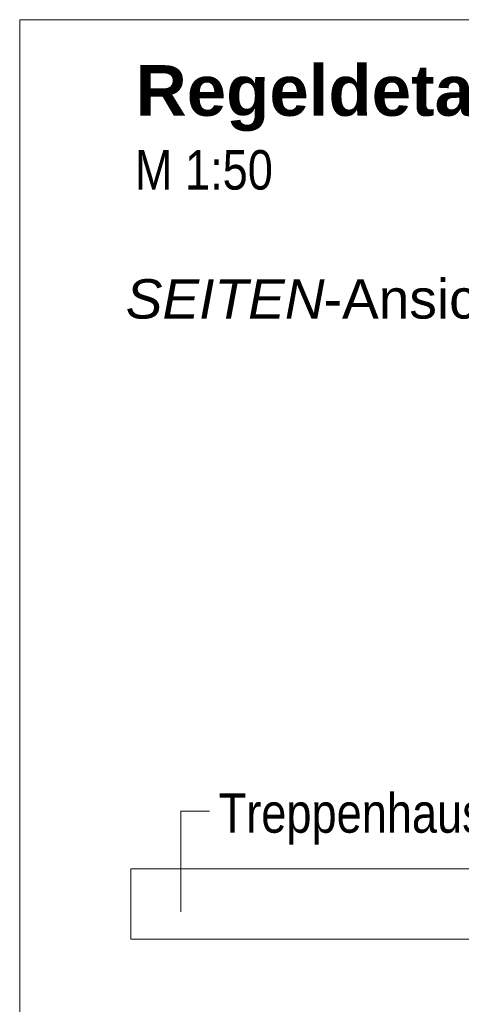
# Model space of a CAD drawing. Extents: x -620 to 3480, y 62 to 1112.
# Tile 199 of 256: x 150 to 165, y 798 to 833. Entities that reach past the tile are written whole.
import ezdxf
from ezdxf.lldxf.tags import DXFTag

# ---------------------------------------------------------------- set-up
doc = ezdxf.new("R2010")
doc.units = 0
doc.layers.get('0').update_dxf_attribs({"lineweight": 13})
doc.layers.add('E_Detail_Beschriftung', color=7, linetype='Continuous', lineweight=13, true_color=0x009900)
doc.layers.add('E_Detail_Linie_Text_Bem', color=7, linetype='Continuous', lineweight=13)
doc.styles.get("Standard").update_dxf_attribs({"font": 'ARIALN.TTF'})
tags = doc.linetypes.add('fein_strichliert-A06GA2TT8I', pattern=[4, 1, -2, 1]).pattern_tags.tags
tags[8:9] = [DXFTag(74, 4), DXFTag(75, 0), DXFTag(340, '0'), DXFTag(46, 0.0), DXFTag(50, 0.0), DXFTag(44, 0.0), DXFTag(45, 0.0)]
tags[6:7] = [DXFTag(74, 4), DXFTag(75, 0), DXFTag(340, '0'), DXFTag(46, 0.0), DXFTag(50, 0.0), DXFTag(44, 0.0), DXFTag(45, 0.0)]
tags[4:5] = [DXFTag(74, 4), DXFTag(75, 0), DXFTag(340, '0'), DXFTag(46, 0.0), DXFTag(50, 0.0), DXFTag(44, 0.0), DXFTag(45, 0.0)]

# ---------------------------------------------------------------- blocks, each defined once
blk = doc.blocks.new('Referenz-A06GA2TU8I')
at = {"layer": 'E_Detail_Linie_Text_Bem', "linetype": 'fein_strichliert-A06GA2TT8I', "ltscale": 0.65}
for p, q in [((212.548, 832.693), (149.779, 832.693)), ((149.779, 832.693), (149.779, 771.376))]:
    blk.add_line(p, q, dxfattribs=at)
at = {"layer": 'E_Detail_Linie_Text_Bem', "color": 0, "linetype": 'Continuous', "ltscale": 0.13}
for p, q in [((155.497, 800.993), (155.497, 804.56)), ((155.497, 804.56), (156.516, 804.56))]:
    blk.add_line(p, q, dxfattribs=at)
at = {"layer": 'E_Detail_Linie_Text_Bem', "linetype": 'Continuous', "ltscale": 0.13}
for p, q in [((153.731, 800.015), (153.731, 802.515)), ((153.731, 802.515), (187.831, 802.515)), ((159.631, 800.015), (153.731, 800.015)), ((159.831, 800.015), (159.631, 800.015)), ((187.831, 800.015), (159.831, 800.015))]:
    blk.add_line(p, q, dxfattribs=at)
at = {"layer": 'E_Detail_Beschriftung', "color": 1, "linetype": 'Continuous', "lineweight": 35, "ltscale": 0.35, "true_color": 0xff0000, "insert": (153.897, 831.077), "char_height": 1.8, "attachment_point": 1}
blk.add_mtext('{\\fArial|b1|i0;Regeldetail}', dxfattribs=at)
at = {"layer": 'E_Detail_Beschriftung', "linetype": 'Continuous', "ltscale": 0.13, "char_height": 1.4, "attachment_point": 1}
for s, insert in [('{\\fArial Narrow;M 1:50}', (153.867, 828.056)), ('{\\fArial Narrow;Treppenhauspodest}', (156.846, 805.2))]:
    blk.add_mtext(s, dxfattribs=dict(at, insert=insert))
at = {"layer": 'E_Detail_Beschriftung', "linetype": 'Continuous', "lineweight": -2, "ltscale": 0.25, "char_height": 1.4, "attachment_point": 1}
for s, insert in [('{\\fArial|b0|i1;SEITEN}', (153.545, 823.471)), ('{\\fArial;-Ansicht}', (160.575, 823.471))]:
    blk.add_mtext(s, dxfattribs=dict(at, insert=insert))

msp = doc.modelspace()

# ---------------------------------------------------------------- block references
at = {"color": 8, "lineweight": 25, "ltscale": 0.25, "true_color": 0x808080}
msp.add_blockref('Referenz-A06GA2TU8I', (0, 0), dxfattribs=at)

doc.saveas('drawing.dxf')
